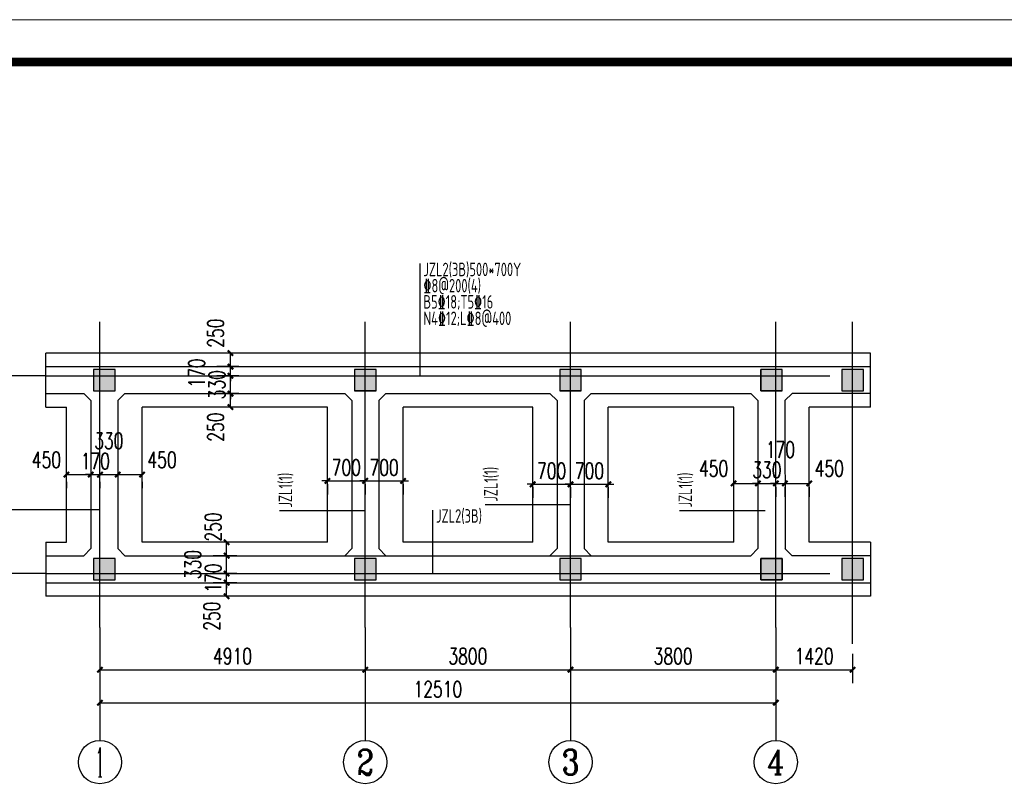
# Model space of a CAD drawing. Extents: x -312340 to 313322, y -38051 to 526488.
# Tile 9 of 11: x -171330 to -153105, y 168947 to 183140. Entities that reach past the tile are written whole.
import ezdxf
from ezdxf.enums import TextEntityAlignment as Align

# ---------------------------------------------------------------- set-up
doc = ezdxf.new("R2010")
doc.units = 0
doc.header["$LTSCALE"] = 1000
doc.header["$MEASUREMENT"] = 0
doc.linetypes.add('CENTER', pattern=[2, 1.25, -0.25, 0.25, -0.25])
doc.layers.get('0').update_dxf_attribs({"linetype": 'CONTINUOUS'})
doc.layers.get('defpoints').update_dxf_attribs({"linetype": 'CONTINUOUS'})
for name, color, linetype in [('1501', 2, 'CONTINUOUS'), ('AXIS', 253, 'CENTER'), ('AXIS_TEXT', 7, 'CONTINUOUS'), ('COLUMN', 255, 'CONTINUOUS'), ('DIM', 3, 'CONTINUOUS'), ('DOTE', 1, 'CONTINUOUS'), ('PUB_DIM', 3, 'CONTINUOUS'), ('PUB_HATCH', 255, 'CONTINUOUS'), ('柱', 2, 'CONTINUOUS'), ('梁', 4, 'CONTINUOUS')]:
    doc.layers.add(name, color=color, linetype=linetype)
doc.styles.add('_TCH_AXIS', font='COMPLEX', dxfattribs={"bigfont": 'GBCBIG'})
doc.styles.add('_TCH_DIM_T3', font='SIMPLEX', dxfattribs={"width": 0.705882, "bigfont": 'GBCBIG'})
doc.styles.add('TSSD_Rein', font='Tssdeng.shx', dxfattribs={"width": 0.7, "bigfont": 'hztxt.shx'})
doc.dimstyles.new('_TCH_ARCH&&100', dxfattribs={"dimtxt": 297.5, "dimasz": 100, "dimexe": 250, "dimexo": 300, "dimgap": 100, "dimtad": 1, "dimdec": 0, "dimzin": 0, "dimdsep": 46, "dimtxsty": '_TCH_DIM_T3', "dimblk": 'ARCHTICK', "dimcen": 0.09, "dimclrt": 7, "dimazin": 2, "dimtfac": 1, "dimtdec": 0, "dimtix": 1, "dimtmove": 2, "dimatfit": 3, "dimfxl": 0, "dimtolj": 1, "dimtzin": 0, "dimarcsym": 0})

# ---------------------------------------------------------------- blocks, each defined once
blk = doc.blocks.new('_FZH')
blk.add_lwpolyline([(-0.5, -0.5), (0.5, -0.5), (0.5, 0.5), (-0.5, 0.5)], close=True)
at = {"layer": 'PUB_HATCH'}
blk.add_solid([(-0.5, -0.5), (0.5, -0.5), (-0.5, 0.5), (0.5, 0.5)], dxfattribs=at)
blk = doc.blocks.new('_ArchTick')
at = {"color": 0, "linetype": 'ByBlock', "const_width": 0.4}
blk.add_lwpolyline([(-0.5, -0.5), (0.5, 0.5)], dxfattribs=at)
blk = doc.blocks.new('*D38')
at = {"layer": 'defpoints', "color": 0, "linetype": 'ByBlock', "transparency": 16777216}
for p in [(-167429, 176217), (-166974, 176217), (-166974, 175967)]:
    blk.add_point(p, dxfattribs=at)
at = {"layer": 'PUB_DIM', "color": 0, "linetype": 'ByBlock', "lineweight": -2, "transparency": 16777216}
for p, q in [((-167274, 176217), (-167679, 176217)), ((-167429, 175967), (-167429, 176217)), ((-167274, 175967), (-167679, 175967))]:
    blk.add_line(p, q, dxfattribs=at)
at = {"layer": 'PUB_DIM', "color": 0, "linetype": 'ByBlock', "lineweight": -2, "transparency": 16777216, "xscale": 100, "yscale": 100, "zscale": 100}
for p, rotation in [((-167429, 176217), 90), ((-167429, 175967), 270)]:
    blk.add_blockref('_ArchTick', p, dxfattribs=dict(at, rotation=rotation))
at = {"layer": 'PUB_DIM', "color": 7, "linetype": 'ByBlock', "transparency": 16777216, "insert": (-167704, 175597), "char_height": 297.5, "attachment_point": 5, "rotation": 90, "style": '_TCH_DIM_T3'}
blk.add_mtext('\\A1;250', dxfattribs=at)
blk = doc.blocks.new('*D39')
at = {"layer": 'defpoints', "color": 0, "linetype": 'ByBlock', "transparency": 16777216}
for p in [(-167429, 176547), (-166974, 176547), (-166974, 176217)]:
    blk.add_point(p, dxfattribs=at)
at = {"layer": 'PUB_DIM', "color": 0, "linetype": 'ByBlock', "lineweight": -2, "transparency": 16777216}
for p, q in [((-167429, 176547), (-167429, 176647)), ((-167274, 176547), (-167679, 176547)), ((-167429, 176217), (-167429, 176547)), ((-167274, 176217), (-167679, 176217)), ((-167429, 176217), (-167429, 176117))]:
    blk.add_line(p, q, dxfattribs=at)
at = {"layer": 'PUB_DIM', "color": 0, "linetype": 'ByBlock', "lineweight": -2, "transparency": 16777216, "xscale": 100, "yscale": 100, "zscale": 100}
for p, rotation in [((-167429, 176547), 270), ((-167429, 176217), 90)]:
    blk.add_blockref('_ArchTick', p, dxfattribs=dict(at, rotation=rotation))
at = {"layer": 'PUB_DIM', "color": 7, "linetype": 'ByBlock', "transparency": 16777216, "insert": (-167678, 176382), "char_height": 297.5, "attachment_point": 5, "rotation": 90, "style": '_TCH_DIM_T3'}
blk.add_mtext('\\A1;330', dxfattribs=at)
blk = doc.blocks.new('*D40')
at = {"layer": 'defpoints', "color": 0, "linetype": 'ByBlock', "transparency": 16777216}
for p in [(-167429, 176717), (-166974, 176717), (-166974, 176547)]:
    blk.add_point(p, dxfattribs=at)
at = {"layer": 'PUB_DIM', "color": 0, "linetype": 'ByBlock', "lineweight": -2, "transparency": 16777216}
for p, q in [((-167429, 176717), (-167429, 176817)), ((-167274, 176717), (-167679, 176717)), ((-167429, 176547), (-167429, 176717)), ((-167274, 176547), (-167679, 176547)), ((-167429, 176547), (-167429, 176447))]:
    blk.add_line(p, q, dxfattribs=at)
at = {"layer": 'PUB_DIM', "color": 0, "linetype": 'ByBlock', "lineweight": -2, "transparency": 16777216, "xscale": 100, "yscale": 100, "zscale": 100}
for p, rotation in [((-167429, 176717), 270), ((-167429, 176547), 90)]:
    blk.add_blockref('_ArchTick', p, dxfattribs=dict(at, rotation=rotation))
at = {"layer": 'PUB_DIM', "color": 7, "linetype": 'ByBlock', "transparency": 16777216, "insert": (-168054, 176598), "char_height": 297.5, "attachment_point": 5, "rotation": 90, "style": '_TCH_DIM_T3'}
blk.add_mtext('\\A1;170', dxfattribs=at)
blk = doc.blocks.new('*D41')
at = {"layer": 'defpoints', "color": 0, "linetype": 'ByBlock', "transparency": 16777216}
for p in [(-167429, 176967), (-166974, 176967), (-166974, 176717)]:
    blk.add_point(p, dxfattribs=at)
at = {"layer": 'PUB_DIM', "color": 0, "linetype": 'ByBlock', "lineweight": -2, "transparency": 16777216}
for p, q in [((-167274, 176967), (-167679, 176967)), ((-167429, 176717), (-167429, 176967)), ((-167274, 176717), (-167679, 176717))]:
    blk.add_line(p, q, dxfattribs=at)
at = {"layer": 'PUB_DIM', "color": 0, "linetype": 'ByBlock', "lineweight": -2, "transparency": 16777216, "xscale": 100, "yscale": 100, "zscale": 100}
for p, rotation in [((-167429, 176967), 90), ((-167429, 176717), 270)]:
    blk.add_blockref('_ArchTick', p, dxfattribs=dict(at, rotation=rotation))
at = {"layer": 'PUB_DIM', "color": 7, "linetype": 'ByBlock', "transparency": 16777216, "insert": (-167704, 177337), "char_height": 297.5, "attachment_point": 5, "rotation": 90, "style": '_TCH_DIM_T3'}
blk.add_mtext('\\A1;250', dxfattribs=at)
blk = doc.blocks.new('*D42')
at = {"layer": 'defpoints', "color": 0, "linetype": 'ByBlock', "transparency": 16777216}
for p in [(-167500, 172717), (-167009, 172717), (-167009, 172467)]:
    blk.add_point(p, dxfattribs=at)
at = {"layer": 'PUB_DIM', "color": 0, "linetype": 'ByBlock', "lineweight": -2, "transparency": 16777216}
for p, q in [((-167309, 172717), (-167750, 172717)), ((-167500, 172467), (-167500, 172717)), ((-167309, 172467), (-167750, 172467))]:
    blk.add_line(p, q, dxfattribs=at)
at = {"layer": 'PUB_DIM', "color": 0, "linetype": 'ByBlock', "lineweight": -2, "transparency": 16777216, "xscale": 100, "yscale": 100, "zscale": 100}
for p, rotation in [((-167500, 172717), 90), ((-167500, 172467), 270)]:
    blk.add_blockref('_ArchTick', p, dxfattribs=dict(at, rotation=rotation))
at = {"layer": 'PUB_DIM', "color": 7, "linetype": 'ByBlock', "transparency": 16777216, "insert": (-167775, 172097), "char_height": 297.5, "attachment_point": 5, "rotation": 90, "style": '_TCH_DIM_T3'}
blk.add_mtext('\\A1;250', dxfattribs=at)
blk = doc.blocks.new('*D43')
at = {"layer": 'defpoints', "color": 0, "linetype": 'ByBlock', "transparency": 16777216}
for p in [(-167500, 172887), (-167009, 172887), (-167009, 172717)]:
    blk.add_point(p, dxfattribs=at)
at = {"layer": 'PUB_DIM', "color": 0, "linetype": 'ByBlock', "lineweight": -2, "transparency": 16777216}
for p, q in [((-167500, 172887), (-167500, 172987)), ((-167309, 172887), (-167750, 172887)), ((-167500, 172717), (-167500, 172887)), ((-167309, 172717), (-167750, 172717)), ((-167500, 172717), (-167500, 172617))]:
    blk.add_line(p, q, dxfattribs=at)
at = {"layer": 'PUB_DIM', "color": 0, "linetype": 'ByBlock', "lineweight": -2, "transparency": 16777216, "xscale": 100, "yscale": 100, "zscale": 100}
for p, rotation in [((-167500, 172887), 270), ((-167500, 172717), 90)]:
    blk.add_blockref('_ArchTick', p, dxfattribs=dict(at, rotation=rotation))
at = {"layer": 'PUB_DIM', "color": 7, "linetype": 'ByBlock', "transparency": 16777216, "insert": (-167748, 172802), "char_height": 297.5, "attachment_point": 5, "rotation": 90, "style": '_TCH_DIM_T3'}
blk.add_mtext('\\A1;170', dxfattribs=at)
blk = doc.blocks.new('*D44')
at = {"layer": 'defpoints', "color": 0, "linetype": 'ByBlock', "transparency": 16777216}
for p in [(-167500, 173217), (-167009, 173217), (-167009, 172887)]:
    blk.add_point(p, dxfattribs=at)
at = {"layer": 'PUB_DIM', "color": 0, "linetype": 'ByBlock', "lineweight": -2, "transparency": 16777216}
for p, q in [((-167309, 173217), (-167750, 173217)), ((-167500, 172887), (-167500, 173217)), ((-167309, 172887), (-167750, 172887))]:
    blk.add_line(p, q, dxfattribs=at)
at = {"layer": 'PUB_DIM', "color": 0, "linetype": 'ByBlock', "lineweight": -2, "transparency": 16777216, "xscale": 100, "yscale": 100, "zscale": 100}
for p, rotation in [((-167500, 173217), 90), ((-167500, 172887), 270)]:
    blk.add_blockref('_ArchTick', p, dxfattribs=dict(at, rotation=rotation))
at = {"layer": 'PUB_DIM', "color": 7, "linetype": 'ByBlock', "transparency": 16777216, "insert": (-168125, 173052), "char_height": 297.5, "attachment_point": 5, "rotation": 90, "style": '_TCH_DIM_T3'}
blk.add_mtext('\\A1;330', dxfattribs=at)
blk = doc.blocks.new('*D45')
at = {"layer": 'defpoints', "color": 0, "linetype": 'ByBlock', "transparency": 16777216}
for p in [(-158115, 174783), (-157665, 174783), (-157665, 174555)]:
    blk.add_point(p, dxfattribs=at)
at = {"layer": 'PUB_DIM', "color": 0, "linetype": 'ByBlock', "lineweight": -2, "transparency": 16777216}
for p, q in [((-158115, 174555), (-157665, 174555)), ((-158115, 174483), (-158115, 174305)), ((-157665, 174483), (-157665, 174305))]:
    blk.add_line(p, q, dxfattribs=at)
at = {"layer": 'PUB_DIM', "color": 0, "linetype": 'ByBlock', "lineweight": -2, "transparency": 16777216, "xscale": 100, "yscale": 100, "zscale": 100, "rotation": 180}
blk.add_blockref('_ArchTick', (-158115, 174555), dxfattribs=at)
at = {"layer": 'PUB_DIM', "color": 0, "linetype": 'ByBlock', "lineweight": -2, "transparency": 16777216, "xscale": 100, "yscale": 100, "zscale": 100}
blk.add_blockref('_ArchTick', (-157665, 174555), dxfattribs=at)
at = {"layer": 'PUB_DIM', "color": 7, "linetype": 'ByBlock', "transparency": 16777216, "insert": (-158485, 174830), "char_height": 297.5, "attachment_point": 5, "style": '_TCH_DIM_T3'}
blk.add_mtext('\\A1;450', dxfattribs=at)
blk = doc.blocks.new('*D46')
at = {"layer": 'defpoints', "color": 0, "linetype": 'ByBlock', "transparency": 16777216}
for p in [(-157665, 174783), (-157335, 174783), (-157335, 174555)]:
    blk.add_point(p, dxfattribs=at)
at = {"layer": 'PUB_DIM', "color": 0, "linetype": 'ByBlock', "lineweight": -2, "transparency": 16777216}
for p, q in [((-157665, 174555), (-157765, 174555)), ((-157665, 174555), (-157335, 174555)), ((-157665, 174483), (-157665, 174305)), ((-157335, 174555), (-157235, 174555)), ((-157335, 174483), (-157335, 174305))]:
    blk.add_line(p, q, dxfattribs=at)
at = {"layer": 'PUB_DIM', "color": 0, "linetype": 'ByBlock', "lineweight": -2, "transparency": 16777216, "xscale": 100, "yscale": 100, "zscale": 100}
blk.add_blockref('_ArchTick', (-157665, 174555), dxfattribs=at)
at = {"layer": 'PUB_DIM', "color": 0, "linetype": 'ByBlock', "lineweight": -2, "transparency": 16777216, "xscale": 100, "yscale": 100, "zscale": 100, "rotation": 180}
blk.add_blockref('_ArchTick', (-157335, 174555), dxfattribs=at)
at = {"layer": 'PUB_DIM', "color": 7, "linetype": 'ByBlock', "transparency": 16777216, "insert": (-157500, 174804), "char_height": 297.5, "attachment_point": 5, "style": '_TCH_DIM_T3'}
blk.add_mtext('\\A1;330', dxfattribs=at)
blk = doc.blocks.new('*D47')
at = {"layer": 'defpoints', "color": 0, "linetype": 'ByBlock', "transparency": 16777216}
for p in [(-157335, 174783), (-157165, 174783), (-157165, 174555)]:
    blk.add_point(p, dxfattribs=at)
at = {"layer": 'PUB_DIM', "color": 0, "linetype": 'ByBlock', "lineweight": -2, "transparency": 16777216}
for p, q in [((-157335, 174555), (-157435, 174555)), ((-157335, 174555), (-157165, 174555)), ((-157335, 174483), (-157335, 174305)), ((-157165, 174555), (-157065, 174555)), ((-157165, 174483), (-157165, 174305))]:
    blk.add_line(p, q, dxfattribs=at)
at = {"layer": 'PUB_DIM', "color": 0, "linetype": 'ByBlock', "lineweight": -2, "transparency": 16777216, "xscale": 100, "yscale": 100, "zscale": 100}
blk.add_blockref('_ArchTick', (-157335, 174555), dxfattribs=at)
at = {"layer": 'PUB_DIM', "color": 0, "linetype": 'ByBlock', "lineweight": -2, "transparency": 16777216, "xscale": 100, "yscale": 100, "zscale": 100, "rotation": 180}
blk.add_blockref('_ArchTick', (-157165, 174555), dxfattribs=at)
at = {"layer": 'PUB_DIM', "color": 7, "linetype": 'ByBlock', "transparency": 16777216, "insert": (-157250, 175180), "char_height": 297.5, "attachment_point": 5, "style": '_TCH_DIM_T3'}
blk.add_mtext('\\A1;170', dxfattribs=at)
blk = doc.blocks.new('*D48')
at = {"layer": 'defpoints', "color": 0, "linetype": 'ByBlock', "transparency": 16777216}
for p in [(-157165, 174783), (-156715, 174783), (-156715, 174555)]:
    blk.add_point(p, dxfattribs=at)
at = {"layer": 'PUB_DIM', "color": 0, "linetype": 'ByBlock', "lineweight": -2, "transparency": 16777216}
for p, q in [((-157165, 174555), (-156715, 174555)), ((-157165, 174483), (-157165, 174305)), ((-156715, 174483), (-156715, 174305))]:
    blk.add_line(p, q, dxfattribs=at)
at = {"layer": 'PUB_DIM', "color": 0, "linetype": 'ByBlock', "lineweight": -2, "transparency": 16777216, "xscale": 100, "yscale": 100, "zscale": 100, "rotation": 180}
blk.add_blockref('_ArchTick', (-157165, 174555), dxfattribs=at)
at = {"layer": 'PUB_DIM', "color": 0, "linetype": 'ByBlock', "lineweight": -2, "transparency": 16777216, "xscale": 100, "yscale": 100, "zscale": 100}
blk.add_blockref('_ArchTick', (-156715, 174555), dxfattribs=at)
at = {"layer": 'PUB_DIM', "color": 7, "linetype": 'ByBlock', "transparency": 16777216, "insert": (-156345, 174830), "char_height": 297.5, "attachment_point": 5, "style": '_TCH_DIM_T3'}
blk.add_mtext('\\A1;450', dxfattribs=at)
blk = doc.blocks.new('*D49')
at = {"layer": 'defpoints', "color": 0, "linetype": 'ByBlock', "transparency": 16777216}
for p in [(-161835, 174783), (-161135, 174783), (-161135, 174538)]:
    blk.add_point(p, dxfattribs=at)
at = {"layer": 'PUB_DIM', "color": 0, "linetype": 'ByBlock', "lineweight": -2, "transparency": 16777216}
for p, q in [((-161835, 174538), (-161935, 174538)), ((-161835, 174538), (-161135, 174538)), ((-161835, 174483), (-161835, 174288)), ((-161135, 174538), (-161035, 174538)), ((-161135, 174483), (-161135, 174288))]:
    blk.add_line(p, q, dxfattribs=at)
at = {"layer": 'PUB_DIM', "color": 0, "linetype": 'ByBlock', "lineweight": -2, "transparency": 16777216, "xscale": 100, "yscale": 100, "zscale": 100}
blk.add_blockref('_ArchTick', (-161835, 174538), dxfattribs=at)
at = {"layer": 'PUB_DIM', "color": 0, "linetype": 'ByBlock', "lineweight": -2, "transparency": 16777216, "xscale": 100, "yscale": 100, "zscale": 100, "rotation": 180}
blk.add_blockref('_ArchTick', (-161135, 174538), dxfattribs=at)
at = {"layer": 'PUB_DIM', "color": 7, "linetype": 'ByBlock', "transparency": 16777216, "insert": (-161485, 174786), "char_height": 297.5, "attachment_point": 5, "style": '_TCH_DIM_T3'}
blk.add_mtext('\\A1;700', dxfattribs=at)
blk = doc.blocks.new('*D50')
at = {"layer": 'defpoints', "color": 0, "linetype": 'ByBlock', "transparency": 16777216}
for p in [(-161135, 174783), (-160435, 174783), (-160435, 174538)]:
    blk.add_point(p, dxfattribs=at)
at = {"layer": 'PUB_DIM', "color": 0, "linetype": 'ByBlock', "lineweight": -2, "transparency": 16777216}
for p, q in [((-161135, 174538), (-161235, 174538)), ((-161135, 174538), (-160435, 174538)), ((-161135, 174483), (-161135, 174288)), ((-160435, 174538), (-160335, 174538)), ((-160435, 174483), (-160435, 174288))]:
    blk.add_line(p, q, dxfattribs=at)
at = {"layer": 'PUB_DIM', "color": 0, "linetype": 'ByBlock', "lineweight": -2, "transparency": 16777216, "xscale": 100, "yscale": 100, "zscale": 100}
blk.add_blockref('_ArchTick', (-161135, 174538), dxfattribs=at)
at = {"layer": 'PUB_DIM', "color": 0, "linetype": 'ByBlock', "lineweight": -2, "transparency": 16777216, "xscale": 100, "yscale": 100, "zscale": 100, "rotation": 180}
blk.add_blockref('_ArchTick', (-160435, 174538), dxfattribs=at)
at = {"layer": 'PUB_DIM', "color": 7, "linetype": 'ByBlock', "transparency": 16777216, "insert": (-160785, 174786), "char_height": 297.5, "attachment_point": 5, "style": '_TCH_DIM_T3'}
blk.add_mtext('\\A1;700', dxfattribs=at)
blk = doc.blocks.new('*D51')
at = {"layer": 'defpoints', "color": 0, "linetype": 'ByBlock', "transparency": 16777216}
for p in [(-165635, 174842), (-164935, 174842), (-164935, 174602)]:
    blk.add_point(p, dxfattribs=at)
at = {"layer": 'PUB_DIM', "color": 0, "linetype": 'ByBlock', "lineweight": -2, "transparency": 16777216}
for p, q in [((-165635, 174602), (-165735, 174602)), ((-165635, 174602), (-164935, 174602)), ((-164935, 174602), (-164835, 174602)), ((-165635, 174542), (-165635, 174352)), ((-164935, 174542), (-164935, 174352))]:
    blk.add_line(p, q, dxfattribs=at)
at = {"layer": 'PUB_DIM', "color": 0, "linetype": 'ByBlock', "lineweight": -2, "transparency": 16777216, "xscale": 100, "yscale": 100, "zscale": 100}
blk.add_blockref('_ArchTick', (-165635, 174602), dxfattribs=at)
at = {"layer": 'PUB_DIM', "color": 0, "linetype": 'ByBlock', "lineweight": -2, "transparency": 16777216, "xscale": 100, "yscale": 100, "zscale": 100, "rotation": 180}
blk.add_blockref('_ArchTick', (-164935, 174602), dxfattribs=at)
at = {"layer": 'PUB_DIM', "color": 7, "linetype": 'ByBlock', "transparency": 16777216, "insert": (-165285, 174850), "char_height": 297.5, "attachment_point": 5, "style": '_TCH_DIM_T3'}
blk.add_mtext('\\A1;700', dxfattribs=at)
blk = doc.blocks.new('*D52')
at = {"layer": 'defpoints', "color": 0, "linetype": 'ByBlock', "transparency": 16777216}
for p in [(-164935, 174842), (-164235, 174842), (-164235, 174602)]:
    blk.add_point(p, dxfattribs=at)
at = {"layer": 'PUB_DIM', "color": 0, "linetype": 'ByBlock', "lineweight": -2, "transparency": 16777216}
for p, q in [((-164935, 174602), (-165035, 174602)), ((-164935, 174602), (-164235, 174602)), ((-164235, 174602), (-164135, 174602)), ((-164935, 174542), (-164935, 174352)), ((-164235, 174542), (-164235, 174352))]:
    blk.add_line(p, q, dxfattribs=at)
at = {"layer": 'PUB_DIM', "color": 0, "linetype": 'ByBlock', "lineweight": -2, "transparency": 16777216, "xscale": 100, "yscale": 100, "zscale": 100}
blk.add_blockref('_ArchTick', (-164935, 174602), dxfattribs=at)
at = {"layer": 'PUB_DIM', "color": 0, "linetype": 'ByBlock', "lineweight": -2, "transparency": 16777216, "xscale": 100, "yscale": 100, "zscale": 100, "rotation": 180}
blk.add_blockref('_ArchTick', (-164235, 174602), dxfattribs=at)
at = {"layer": 'PUB_DIM', "color": 7, "linetype": 'ByBlock', "transparency": 16777216, "insert": (-164585, 174850), "char_height": 297.5, "attachment_point": 5, "style": '_TCH_DIM_T3'}
blk.add_mtext('\\A1;700', dxfattribs=at)
blk = doc.blocks.new('*D53')
at = {"layer": 'defpoints', "color": 0, "linetype": 'ByBlock', "transparency": 16777216}
for p in [(-170465, 174885), (-170015, 174885), (-170015, 174717)]:
    blk.add_point(p, dxfattribs=at)
at = {"layer": 'PUB_DIM', "color": 0, "linetype": 'ByBlock', "lineweight": -2, "transparency": 16777216}
for p, q in [((-170465, 174717), (-170015, 174717)), ((-170465, 174585), (-170465, 174467)), ((-170015, 174585), (-170015, 174467))]:
    blk.add_line(p, q, dxfattribs=at)
at = {"layer": 'PUB_DIM', "color": 0, "linetype": 'ByBlock', "lineweight": -2, "transparency": 16777216, "xscale": 100, "yscale": 100, "zscale": 100, "rotation": 180}
blk.add_blockref('_ArchTick', (-170465, 174717), dxfattribs=at)
at = {"layer": 'PUB_DIM', "color": 0, "linetype": 'ByBlock', "lineweight": -2, "transparency": 16777216, "xscale": 100, "yscale": 100, "zscale": 100}
blk.add_blockref('_ArchTick', (-170015, 174717), dxfattribs=at)
at = {"layer": 'PUB_DIM', "color": 7, "linetype": 'ByBlock', "transparency": 16777216, "insert": (-170835, 174992), "char_height": 297.5, "attachment_point": 5, "style": '_TCH_DIM_T3'}
blk.add_mtext('\\A1;450', dxfattribs=at)
blk = doc.blocks.new('*D54')
at = {"layer": 'defpoints', "color": 0, "linetype": 'ByBlock', "transparency": 16777216}
for p in [(-170015, 174885), (-169845, 174885), (-169845, 174717)]:
    blk.add_point(p, dxfattribs=at)
at = {"layer": 'PUB_DIM', "color": 0, "linetype": 'ByBlock', "lineweight": -2, "transparency": 16777216}
for p, q in [((-170015, 174717), (-170115, 174717)), ((-170015, 174717), (-169845, 174717)), ((-169845, 174717), (-169745, 174717)), ((-170015, 174585), (-170015, 174467)), ((-169845, 174585), (-169845, 174467))]:
    blk.add_line(p, q, dxfattribs=at)
at = {"layer": 'PUB_DIM', "color": 0, "linetype": 'ByBlock', "lineweight": -2, "transparency": 16777216, "xscale": 100, "yscale": 100, "zscale": 100}
blk.add_blockref('_ArchTick', (-170015, 174717), dxfattribs=at)
at = {"layer": 'PUB_DIM', "color": 0, "linetype": 'ByBlock', "lineweight": -2, "transparency": 16777216, "xscale": 100, "yscale": 100, "zscale": 100, "rotation": 180}
blk.add_blockref('_ArchTick', (-169845, 174717), dxfattribs=at)
at = {"layer": 'PUB_DIM', "color": 7, "linetype": 'ByBlock', "transparency": 16777216, "insert": (-169930, 174965), "char_height": 297.5, "attachment_point": 5, "style": '_TCH_DIM_T3'}
blk.add_mtext('\\A1;170', dxfattribs=at)
blk = doc.blocks.new('*D55')
at = {"layer": 'defpoints', "color": 0, "linetype": 'ByBlock', "transparency": 16777216}
for p in [(-169845, 174885), (-169515, 174885), (-169515, 174717)]:
    blk.add_point(p, dxfattribs=at)
at = {"layer": 'PUB_DIM', "color": 0, "linetype": 'ByBlock', "lineweight": -2, "transparency": 16777216}
for p, q in [((-169845, 174717), (-169515, 174717)), ((-169845, 174585), (-169845, 174467)), ((-169515, 174585), (-169515, 174467))]:
    blk.add_line(p, q, dxfattribs=at)
at = {"layer": 'PUB_DIM', "color": 0, "linetype": 'ByBlock', "lineweight": -2, "transparency": 16777216, "xscale": 100, "yscale": 100, "zscale": 100, "rotation": 180}
blk.add_blockref('_ArchTick', (-169845, 174717), dxfattribs=at)
at = {"layer": 'PUB_DIM', "color": 0, "linetype": 'ByBlock', "lineweight": -2, "transparency": 16777216, "xscale": 100, "yscale": 100, "zscale": 100}
blk.add_blockref('_ArchTick', (-169515, 174717), dxfattribs=at)
at = {"layer": 'PUB_DIM', "color": 7, "linetype": 'ByBlock', "transparency": 16777216, "insert": (-169680, 175342), "char_height": 297.5, "attachment_point": 5, "style": '_TCH_DIM_T3'}
blk.add_mtext('\\A1;330', dxfattribs=at)
blk = doc.blocks.new('*D56')
at = {"layer": 'defpoints', "color": 0, "linetype": 'ByBlock', "transparency": 16777216}
for p in [(-169515, 174885), (-169065, 174885), (-169065, 174717)]:
    blk.add_point(p, dxfattribs=at)
at = {"layer": 'PUB_DIM', "color": 0, "linetype": 'ByBlock', "lineweight": -2, "transparency": 16777216}
for p, q in [((-169515, 174717), (-169065, 174717)), ((-169515, 174585), (-169515, 174467)), ((-169065, 174585), (-169065, 174467))]:
    blk.add_line(p, q, dxfattribs=at)
at = {"layer": 'PUB_DIM', "color": 0, "linetype": 'ByBlock', "lineweight": -2, "transparency": 16777216, "xscale": 100, "yscale": 100, "zscale": 100, "rotation": 180}
blk.add_blockref('_ArchTick', (-169515, 174717), dxfattribs=at)
at = {"layer": 'PUB_DIM', "color": 0, "linetype": 'ByBlock', "lineweight": -2, "transparency": 16777216, "xscale": 100, "yscale": 100, "zscale": 100}
blk.add_blockref('_ArchTick', (-169065, 174717), dxfattribs=at)
at = {"layer": 'PUB_DIM', "color": 7, "linetype": 'ByBlock', "transparency": 16777216, "insert": (-168695, 174992), "char_height": 297.5, "attachment_point": 5, "style": '_TCH_DIM_T3'}
blk.add_mtext('\\A1;450', dxfattribs=at)
blk = doc.blocks.new('*D57')
at = {"layer": 'defpoints', "color": 0, "transparency": 16777216}
for p in [(-172818, 176547), (-170845, 176547), (-170845, 172887)]:
    blk.add_point(p, dxfattribs=at)
at = {"layer": 'DIM', "color": 0, "lineweight": -2, "transparency": 16777216}
for p, q in [((-171145, 176547), (-173068, 176547)), ((-172818, 172887), (-172818, 176547)), ((-171145, 172887), (-173068, 172887))]:
    blk.add_line(p, q, dxfattribs=at)
at = {"layer": 'DIM', "color": 0, "lineweight": -2, "transparency": 16777216, "xscale": 100, "yscale": 100, "zscale": 100}
for p, rotation in [((-172818, 176547), 90), ((-172818, 172887), 270)]:
    blk.add_blockref('_ArchTick', p, dxfattribs=dict(at, rotation=rotation))
at = {"layer": 'DIM', "color": 7, "transparency": 16777216, "insert": (-173066, 174717), "char_height": 297.5, "attachment_point": 5, "rotation": 90, "style": '_TCH_DIM_T3'}
blk.add_mtext('\\A1;3660', dxfattribs=at)
blk = doc.blocks.new('*D58')
at = {"layer": 'defpoints', "color": 0, "transparency": 16777216}
for p in [(-169845, 171698), (-164935, 171698), (-164935, 171106)]:
    blk.add_point(p, dxfattribs=at)
at = {"layer": 'DIM', "color": 0, "lineweight": -2, "transparency": 16777216}
for p, q in [((-169845, 171398), (-169845, 170856)), ((-164935, 171398), (-164935, 170856)), ((-169845, 171106), (-164935, 171106))]:
    blk.add_line(p, q, dxfattribs=at)
at = {"layer": 'DIM', "color": 0, "lineweight": -2, "transparency": 16777216, "xscale": 100, "yscale": 100, "zscale": 100, "rotation": 180}
blk.add_blockref('_ArchTick', (-169845, 171106), dxfattribs=at)
at = {"layer": 'DIM', "color": 0, "lineweight": -2, "transparency": 16777216, "xscale": 100, "yscale": 100, "zscale": 100}
blk.add_blockref('_ArchTick', (-164935, 171106), dxfattribs=at)
at = {"layer": 'DIM', "color": 7, "transparency": 16777216, "insert": (-167390, 171355), "char_height": 297.5, "attachment_point": 5, "style": '_TCH_DIM_T3'}
blk.add_mtext('\\A1;4910', dxfattribs=at)
blk = doc.blocks.new('*D59')
at = {"layer": 'defpoints', "color": 0, "transparency": 16777216}
for p in [(-164935, 171698), (-161135, 171698), (-161135, 171106)]:
    blk.add_point(p, dxfattribs=at)
at = {"layer": 'DIM', "color": 0, "lineweight": -2, "transparency": 16777216}
for p, q in [((-164935, 171398), (-164935, 170856)), ((-161135, 171398), (-161135, 170856)), ((-164935, 171106), (-161135, 171106))]:
    blk.add_line(p, q, dxfattribs=at)
at = {"layer": 'DIM', "color": 0, "lineweight": -2, "transparency": 16777216, "xscale": 100, "yscale": 100, "zscale": 100, "rotation": 180}
blk.add_blockref('_ArchTick', (-164935, 171106), dxfattribs=at)
at = {"layer": 'DIM', "color": 0, "lineweight": -2, "transparency": 16777216, "xscale": 100, "yscale": 100, "zscale": 100}
blk.add_blockref('_ArchTick', (-161135, 171106), dxfattribs=at)
at = {"layer": 'DIM', "color": 7, "transparency": 16777216, "insert": (-163035, 171355), "char_height": 297.5, "attachment_point": 5, "style": '_TCH_DIM_T3'}
blk.add_mtext('\\A1;3800', dxfattribs=at)
blk = doc.blocks.new('*D60')
at = {"layer": 'defpoints', "color": 0, "transparency": 16777216}
for p in [(-161135, 171698), (-157335, 171698), (-157335, 171106)]:
    blk.add_point(p, dxfattribs=at)
at = {"layer": 'DIM', "color": 0, "lineweight": -2, "transparency": 16777216}
for p, q in [((-161135, 171398), (-161135, 170856)), ((-157335, 171398), (-157335, 170856)), ((-161135, 171106), (-157335, 171106))]:
    blk.add_line(p, q, dxfattribs=at)
at = {"layer": 'DIM', "color": 0, "lineweight": -2, "transparency": 16777216, "xscale": 100, "yscale": 100, "zscale": 100, "rotation": 180}
blk.add_blockref('_ArchTick', (-161135, 171106), dxfattribs=at)
at = {"layer": 'DIM', "color": 0, "lineweight": -2, "transparency": 16777216, "xscale": 100, "yscale": 100, "zscale": 100}
blk.add_blockref('_ArchTick', (-157335, 171106), dxfattribs=at)
at = {"layer": 'DIM', "color": 7, "transparency": 16777216, "insert": (-159235, 171355), "char_height": 297.5, "attachment_point": 5, "style": '_TCH_DIM_T3'}
blk.add_mtext('\\A1;3800', dxfattribs=at)
blk = doc.blocks.new('*D61')
at = {"layer": 'defpoints', "color": 0, "transparency": 16777216}
for p in [(-157335, 171698), (-155915, 171698), (-155915, 171106)]:
    blk.add_point(p, dxfattribs=at)
at = {"layer": 'DIM', "color": 0, "lineweight": -2, "transparency": 16777216}
for p, q in [((-157335, 171398), (-157335, 170856)), ((-155915, 171398), (-155915, 170856)), ((-157335, 171106), (-155915, 171106))]:
    blk.add_line(p, q, dxfattribs=at)
at = {"layer": 'DIM', "color": 0, "lineweight": -2, "transparency": 16777216, "xscale": 100, "yscale": 100, "zscale": 100, "rotation": 180}
blk.add_blockref('_ArchTick', (-157335, 171106), dxfattribs=at)
at = {"layer": 'DIM', "color": 0, "lineweight": -2, "transparency": 16777216, "xscale": 100, "yscale": 100, "zscale": 100}
blk.add_blockref('_ArchTick', (-155915, 171106), dxfattribs=at)
at = {"layer": 'DIM', "color": 7, "transparency": 16777216, "insert": (-156625, 171355), "char_height": 297.5, "attachment_point": 5, "style": '_TCH_DIM_T3'}
blk.add_mtext('\\A1;1420', dxfattribs=at)
blk = doc.blocks.new('*D62')
at = {"layer": 'defpoints', "color": 0, "transparency": 16777216}
for p in [(-169845, 171887), (-157335, 171887), (-157335, 170495)]:
    blk.add_point(p, dxfattribs=at)
at = {"layer": 'DIM', "color": 0, "lineweight": -2, "transparency": 16777216}
for p, q in [((-169845, 171587), (-169845, 170245)), ((-157335, 171587), (-157335, 170245)), ((-169845, 170495), (-157335, 170495))]:
    blk.add_line(p, q, dxfattribs=at)
at = {"layer": 'DIM', "color": 0, "lineweight": -2, "transparency": 16777216, "xscale": 100, "yscale": 100, "zscale": 100, "rotation": 180}
blk.add_blockref('_ArchTick', (-169845, 170495), dxfattribs=at)
at = {"layer": 'DIM', "color": 0, "lineweight": -2, "transparency": 16777216, "xscale": 100, "yscale": 100, "zscale": 100}
blk.add_blockref('_ArchTick', (-157335, 170495), dxfattribs=at)
at = {"layer": 'DIM', "color": 7, "transparency": 16777216, "insert": (-163590, 170743), "char_height": 297.5, "attachment_point": 5, "style": '_TCH_DIM_T3'}
blk.add_mtext('\\A1;12510', dxfattribs=at)
blk = doc.blocks.new('*D64')
at = {"layer": 'defpoints', "color": 0, "linetype": 'ByBlock', "transparency": 16777216}
for p in [(-167500, 173467), (-167009, 173467), (-167009, 173217)]:
    blk.add_point(p, dxfattribs=at)
at = {"layer": 'PUB_DIM', "color": 0, "linetype": 'ByBlock', "lineweight": -2, "transparency": 16777216}
for p, q in [((-167309, 173467), (-167750, 173467)), ((-167500, 173217), (-167500, 173467)), ((-167309, 173217), (-167750, 173217))]:
    blk.add_line(p, q, dxfattribs=at)
at = {"layer": 'PUB_DIM', "color": 0, "linetype": 'ByBlock', "lineweight": -2, "transparency": 16777216, "xscale": 100, "yscale": 100, "zscale": 100}
for p, rotation in [((-167500, 173467), 90), ((-167500, 173217), 270)]:
    blk.add_blockref('_ArchTick', p, dxfattribs=dict(at, rotation=rotation))
at = {"layer": 'PUB_DIM', "color": 7, "linetype": 'ByBlock', "transparency": 16777216, "insert": (-167750, 173748), "char_height": 297.5, "attachment_point": 5, "rotation": 90, "style": '_TCH_DIM_T3'}
blk.add_mtext('\\A1;250', dxfattribs=at)
blk = doc.blocks.new('tk')
at = {"lineweight": 0}
blk.add_line((0, 297), (420, 297), dxfattribs=at)
at = {"lineweight": 0, "const_width": 1}
blk.add_lwpolyline([(25, 292), (415, 292), (415, 5), (25, 5)], close=True, dxfattribs=at)

msp = doc.modelspace()

# ---------------------------------------------------------------- linework, layer by layer
at = {"layer": 'AXIS', "linetype": 'ByBlock'}
for p, q in [((-163919.1, 176546.7), (-163919.1, 178623.5)), ((-169844.8, 174066.1), (-172532.3, 174066.1)), ((-163685.6, 172886.7), (-163685.6, 174059.5)), ((-161132.9, 174155.3), (-162717.4, 174155.3)), ((-157533.7, 174049.6), (-159118.2, 174049.6)), ((-164934.8, 174045.5), (-166519.3, 174045.5))]:
    msp.add_line(p, q, dxfattribs=at)
at = {"layer": 'DIM'}
for p, q in [((-170844.8, 176546.7), (-173517.7, 176546.7)), ((-170844.8, 172886.7), (-173517.7, 172886.7)), ((-169844.8, 171886.7), (-169844.8, 169794.7)), ((-164934.8, 171886.7), (-164934.8, 169794.7)), ((-161134.8, 171886.7), (-161134.8, 169794.7)), ((-157334.8, 171886.7), (-157334.8, 169794.7))]:
    msp.add_line(p, q, dxfattribs=at)
for centre in [(-169844.8, 169394.7), (-164934.8, 169394.7), (-161134.8, 169394.7), (-157334.8, 169394.7)]:
    msp.add_circle(centre, 400, dxfattribs=at)
at = {"layer": 'DOTE'}
for p, q in [((-169844.8, 171886.7), (-169844.8, 177546.7)), ((-164934.8, 171886.7), (-164934.8, 177546.7)), ((-161134.8, 171886.7), (-161134.8, 177546.7)), ((-157334.8, 171886.7), (-157334.8, 177546.7)), ((-155914.8, 171586.7), (-155914.8, 177546.7)), ((-170844.8, 176546.7), (-156334.8, 176546.7)), ((-170844.8, 172886.7), (-156334.8, 172886.7)), ((-170844.8, 172886.7), (-156334.8, 172886.7))]:
    msp.add_line(p, q, dxfattribs=at)
at = {"layer": '柱'}
for p, q in [((-157614.8, 176266.7), (-157614.8, 176666.7)), ((-164734.8, 176266.7), (-165134.8, 176266.7)), ((-160934.8, 176266.7), (-161334.8, 176266.7)), ((-157214.8, 176266.7), (-157614.8, 176266.7)), ((-164734.8, 173166.7), (-165134.8, 173166.7)), ((-160934.8, 173166.7), (-161334.8, 173166.7)), ((-157214.8, 173166.7), (-157614.8, 173166.7)), ((-157614.8, 173166.7), (-157614.8, 172766.7))]:
    msp.add_line(p, q, dxfattribs=at)
at = {"layer": '梁'}
for p, q in [((-155584.8, 176966.7), (-170844.8, 176966.7)), ((-170844.8, 175966.7), (-170844.8, 176966.7)), ((-155584.8, 175966.7), (-155584.8, 176966.7)), ((-170844.8, 176716.7), (-155584.8, 176716.7)), ((-170844.8, 176216.7), (-170144.8, 176216.7)), ((-170014.8, 176086.7), (-170144.8, 176216.7)), ((-170014.8, 176086.7), (-170014.9, 173346.6)), ((-169514.8, 176086.7), (-169514.9, 173346.8)), ((-169514.8, 176086.7), (-169384.8, 176216.7)), ((-169384.8, 176216.7), (-165314.8, 176216.7)), ((-165184.8, 176086.7), (-165314.8, 176216.7)), ((-165184.8, 176086.7), (-165184.8, 173346.7)), ((-164684.8, 176086.7), (-164554.8, 176216.7)), ((-164684.8, 176086.7), (-164684.7, 173346.6)), ((-164554.8, 176216.7), (-161514.8, 176216.7)), ((-161384.8, 176086.7), (-161514.8, 176216.7)), ((-161384.8, 176086.7), (-161384.8, 173346.7)), ((-160884.8, 176086.7), (-160754.8, 176216.7)), ((-160884.8, 176086.7), (-160884.7, 173346.6)), ((-160754.8, 176216.7), (-157794.8, 176216.7)), ((-157664.8, 176086.7), (-157794.8, 176216.7)), ((-157664.8, 176086.7), (-157664.8, 173346.7)), ((-157164.8, 176086.7), (-157034.8, 176216.7)), ((-157164.8, 176086.7), (-157164.7, 173346.6)), ((-155584.8, 176216.7), (-157034.8, 176216.7)), ((-170844.8, 175966.7), (-170464.8, 175966.7)), ((-170464.9, 173466.7), (-170464.8, 175966.7)), ((-169064.9, 173466.7), (-169064.8, 175966.7)), ((-165634.8, 175966.7), (-169064.8, 175966.7)), ((-165634.7, 173466.7), (-165634.8, 175966.7)), ((-164234.8, 173466.7), (-164234.8, 175966.7)), ((-161834.8, 175966.7), (-164234.8, 175966.7)), ((-161834.7, 173466.7), (-161834.8, 175966.7)), ((-158114.8, 175966.7), (-160434.8, 175966.7)), ((-160434.8, 173466.7), (-160434.8, 175966.7)), ((-158114.7, 173466.7), (-158114.8, 175966.7)), ((-156714.8, 173466.7), (-156714.8, 175966.7)), ((-155584.8, 175966.7), (-156714.8, 175966.7)), ((-170844.8, 173466.7), (-170844.8, 172466.7)), ((-170844.8, 173466.7), (-170464.8, 173466.7)), ((-170014.8, 173346.7), (-170144.8, 173216.7)), ((-169514.9, 173346.8), (-169384.8, 173216.7)), ((-165634.7, 173466.7), (-169064.8, 173466.7)), ((-165184.8, 173346.7), (-165314.8, 173216.7)), ((-164684.8, 173346.7), (-164554.8, 173216.7)), ((-161834.7, 173466.7), (-164234.8, 173466.7)), ((-161384.8, 173346.7), (-161514.8, 173216.7)), ((-160884.8, 173346.7), (-160754.8, 173216.7)), ((-158114.8, 173466.7), (-160434.8, 173466.7)), ((-157664.8, 173346.7), (-157794.8, 173216.7)), ((-157164.8, 173346.7), (-157034.8, 173216.7)), ((-155584.8, 173466.7), (-156714.8, 173466.7)), ((-155584.8, 173466.7), (-155584.8, 172466.7)), ((-170844.8, 173216.7), (-170144.8, 173216.7)), ((-169384.8, 173216.7), (-157794.8, 173216.7)), ((-155584.8, 173216.7), (-157034.8, 173216.7)), ((-170844.8, 172716.7), (-155584.8, 172716.7)), ((-155584.8, 172466.7), (-170844.8, 172466.7))]:
    msp.add_line(p, q, dxfattribs=at)

# ---------------------------------------------------------------- block references
at = {"xscale": 156.8000000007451, "yscale": 156.7999999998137, "zscale": 156.8000000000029}
msp.add_blockref('tk', (-180627.7, 136570.4), dxfattribs=at)
at = {"layer": 'COLUMN', "xscale": 400, "yscale": 400, "zscale": 400}
for p in [(-169764.8, 176466.7), (-164934.8, 176466.7), (-161134.8, 176466.7), (-157414.8, 176466.7), (-157414.8, 176466.7), (-155914.8, 176466.7), (-169764.8, 172966.7), (-164934.8, 172966.7), (-161134.8, 172966.7), (-157414.8, 172966.7), (-155914.8, 172966.7)]:
    msp.add_blockref('_FZH', p, dxfattribs=at)
at = {"layer": 'COLUMN', "yscale": 400, "zscale": 400}
for p, xscale, rotation in [((-169764.8, 172966.7), 400, 270), ((-164934.8, 172966.7), 400, 270), ((-161134.8, 172966.7), 400, 270), ((-157414.8, 172966.7), -400, 180), ((-157414.8, 172966.7), 400, 270), ((-155914.8, 172966.7), 400, 270)]:
    msp.add_blockref('_FZH', p, dxfattribs=dict(at, xscale=xscale, rotation=rotation))

# ---------------------------------------------------------------- texts
at = {"layer": '1501', "style": 'TSSD_Rein', "width": 0.7}
for s, rotation, p in [('JZL2(3B)500*700Y', 0.00001, (-163857.9, 178391.2)), ('%%1328@200(4)', 0.00001, (-163857.9, 178091.2)), ('B5%%13218;T5%%13216 ', 0.00001, (-163857.9, 177791.2)), ('N4%%13212;L%%1328@400', 0.00001, (-163857.9, 177486.6)), ('JZL1(1) ', 90.00001, (-162485.2, 174216.6)), ('JZL1(1) ', 90.00001, (-166287, 174106.8)), ('JZL1(1) ', 90.00001, (-158886, 174110.8)), ('JZL2(3B) ', 0.00001, (-163624.3, 173827.3))]:
    msp.add_text(s, height=250, rotation=rotation, dxfattribs=at).set_placement(p)
at = {"layer": 'AXIS_TEXT', "style": '_TCH_AXIS', "width": 1.238095}
for s, height, p, p2 in [('1', 544.8, (-169909.6, 169122.3), (-169779.9, 169122.3)), ('2', 465.9, (-165090.1, 169161.7), (-164779.5, 169161.7)), ('3', 465.9, (-161290.1, 169161.7), (-160979.5, 169161.7)), ('4', 455.7, (-157497.5, 169166.9), (-157172, 169166.9))]:
    msp.add_text(s, height=height, dxfattribs=at).set_placement(p, p2, align=Align.FIT)

# ---------------------------------------------------------------- dimensions: what is measured, and where the dimension line sits
at = {"layer": 'DIM'}
for p1, p2, distance, picture, middle in [((-170844.8, 172886.7), (-170844.8, 176546.7), 1972.9, '*D57', (-173066.4, 174716.7)), ((-169844.8, 171886.7), (-157334.8, 171886.7), -1392, '*D62', (-163589.8, 170743.5)), ((-169844.8, 171697.8), (-164934.8, 171697.8), -592, '*D58', (-167389.8, 171354.5)), ((-164934.8, 171697.8), (-161134.8, 171697.8), -592, '*D59', (-163034.8, 171354.5)), ((-161134.8, 171697.8), (-157334.8, 171697.8), -592, '*D60', (-159234.8, 171354.5)), ((-157334.8, 171697.8), (-155914.8, 171697.8), -592, '*D61', (-156624.8, 171354.5))]:
    dim = msp.add_aligned_dim(p1=p1, p2=p2, distance=distance, dimstyle='_TCH_ARCH&&100', dxfattribs=at)
    dim.commit()
    dim.dimension.update_dxf_attribs({"geometry": picture, "text_midpoint": middle})
at = {"layer": 'PUB_DIM', "color": 0, "linetype": 'ByBlock'}
for base, p1, p2, angle, picture, middle, dimtype in [((-167429.4, 176966.7), (-166973.6, 176716.7), (-166973.6, 176966.7), 90, '*D41', (-167704.4, 177336.7), 129), ((-167429.4, 176716.7), (-166973.6, 176546.7), (-166973.6, 176716.7), 90, '*D40', (-168054.4, 176598.4), 129), ((-167429.4, 176216.7), (-166973.6, 175966.7), (-166973.6, 176216.7), 90, '*D38', (-167704.4, 175596.7), 129), ((-169514.8, 174716.7), (-169844.8, 174884.9), (-169514.8, 174884.9), 0, '*D55', (-169679.8, 175341.7), 129), ((-157164.7, 174555.1), (-157334.8, 174782.7), (-157164.7, 174782.7), 360, '*D47', (-157249.8, 175180.1), 129), ((-170014.8, 174716.7), (-170464.8, 174884.9), (-170014.8, 174884.9), 0, '*D53', (-170834.8, 174991.7), 129), ((-169064.8, 174716.7), (-169514.8, 174884.9), (-169064.8, 174884.9), 0, '*D56', (-168694.8, 174991.7), 129), ((-157664.8, 174555.1), (-158114.7, 174782.7), (-157664.8, 174782.7), 360, '*D45', (-158484.7, 174830.1), 129), ((-156714.8, 174555.1), (-157164.7, 174782.7), (-156714.8, 174782.7), 360, '*D48', (-156344.8, 174830.1), 129), ((-167499.5, 173466.7), (-167008.7, 173216.7), (-167008.7, 173466.7), 90, '*D64', (-167749.5, 173748.3), 161), ((-167499.5, 173216.7), (-167008.7, 172886.7), (-167008.7, 173216.7), 90, '*D44', (-168124.5, 173051.7), 129), ((-167499.5, 172716.7), (-167008.7, 172466.7), (-167008.7, 172716.7), 90, '*D42', (-167774.5, 172096.7), 129)]:
    dim = msp.add_linear_dim(base=base, p1=p1, p2=p2, angle=angle, dimstyle='_TCH_ARCH&&100', dxfattribs=at)
    dim.commit()
    dim.dimension.update_dxf_attribs({"geometry": picture, "text_midpoint": middle, "dimtype": dimtype})
for p1, p2, distance, picture, middle in [((-166973.6, 176216.7), (-166973.6, 176546.7), 455.8, '*D39', (-167678.2, 176381.7)), ((-170014.8, 174884.9), (-169844.8, 174884.9), -168.2, '*D54', (-169929.8, 174965.4)), ((-165634.7, 174842.3), (-164934.8, 174842.3), -240.8, '*D51', (-165284.8, 174850.3)), ((-164934.8, 174842.3), (-164234.8, 174842.3), -240.8, '*D52', (-164584.8, 174850.3)), ((-161834.7, 174782.7), (-161134.8, 174782.7), -245.1, '*D49', (-161484.8, 174786.3)), ((-161134.8, 174782.7), (-160434.8, 174782.7), -245.1, '*D50', (-160784.8, 174786.3)), ((-157664.8, 174782.7), (-157334.8, 174782.7), -227.6, '*D46', (-157499.8, 174803.8)), ((-167008.7, 172716.7), (-167008.7, 172886.7), 490.9, '*D43', (-167748.3, 172801.7))]:
    dim = msp.add_aligned_dim(p1=p1, p2=p2, distance=distance, dimstyle='_TCH_ARCH&&100', dxfattribs=at)
    dim.commit()
    dim.dimension.update_dxf_attribs({"geometry": picture, "text_midpoint": middle})

doc.saveas('drawing.dxf')
